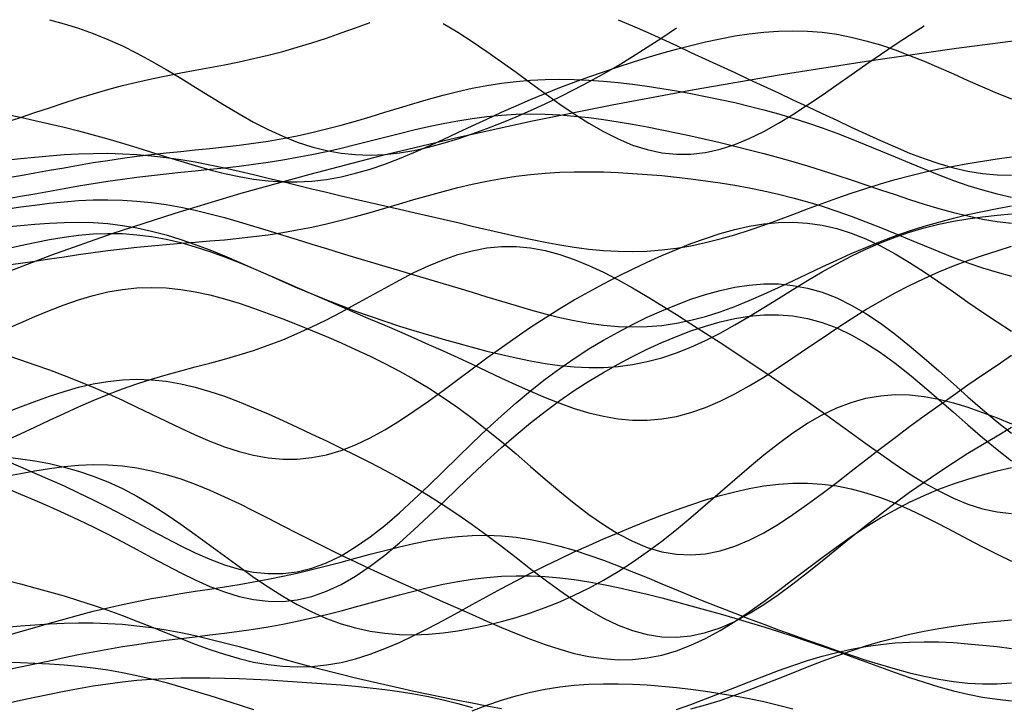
# Model space of a CAD drawing. Extents: x -15.9 to 15.9, y -4.2 to 4.2.
# Tile 3 of 13: x -13.2 to -8.1, y 0.4 to 3.9. Entities that reach past the tile are written whole.
import ezdxf

# ---------------------------------------------------------------- set-up
doc = ezdxf.new("R2010")
doc.units = 0

msp = doc.modelspace()

# ---------------------------------------------------------------- linework, layer by layer
at = {"layer": 'CNC'}
for points in [[(-13.03544, 3.89357), (-12.96074, 3.87324), (-12.88604, 3.84991), (-12.81134, 3.82324), (-12.73663, 3.79306), (-12.66193, 3.75932), (-12.58723, 3.72216), (-12.51253, 3.6819), (-12.43783, 3.63902), (-12.36313, 3.59416), (-12.28842, 3.5481), (-12.21372, 3.50168), (-12.13902, 3.45585), (-12.06432, 3.41154), (-11.98962, 3.36968), (-11.91492, 3.33114), (-11.84021, 3.29668), (-11.76551, 3.26694), (-11.69081, 3.24243), (-11.61611, 3.22346), (-11.54141, 3.21021), (-11.46671, 3.20267), (-11.392, 3.20069), (-11.3173, 3.20397), (-11.2426, 3.21214), (-11.1679, 3.22472), (-11.0932, 3.2412), (-11.0185, 3.26109), (-10.94379, 3.28388), (-10.86909, 3.30915), (-10.79439, 3.33653), (-10.71969, 3.36574), (-10.64499, 3.39661), (-10.57029, 3.42906), (-10.49558, 3.46307), (-10.42088, 3.49872), (-10.34618, 3.53612), (-10.27148, 3.57538), (-10.19678, 3.61662), (-10.12208, 3.6599), (-10.04737, 3.70523), (-9.97267, 3.7525), (-9.89797, 3.80149), (-9.82327, 3.85185)], [(-10.12208, 3.89332), (-10.04737, 3.86189), (-9.97267, 3.82909), (-9.89797, 3.79536), (-9.82327, 3.76108), (-9.74857, 3.72651), (-9.67387, 3.69187), (-9.59916, 3.65725), (-9.52446, 3.6227), (-9.44976, 3.58818), (-9.37506, 3.55364), (-9.30036, 3.51899), (-9.22566, 3.48417), (-9.15095, 3.44914), (-9.07625, 3.41393), (-9.00155, 3.37865), (-8.92685, 3.34347), (-8.85215, 3.30871), (-8.77745, 3.27473), (-8.70274, 3.24203), (-8.62804, 3.21114), (-8.55334, 3.18269), (-8.47864, 3.15731), (-8.40394, 3.13564), (-8.32924, 3.1183), (-8.25453, 3.10582), (-8.17983, 3.09865), (-8.10513, 3.09714)], [(-13.25955, 3.36904), (-13.18484, 3.39318), (-13.11014, 3.41803), (-13.03544, 3.44305), (-12.96074, 3.46777), (-12.88604, 3.49172), (-12.81134, 3.51455), (-12.73663, 3.536), (-12.66193, 3.55591), (-12.58723, 3.57424), (-12.51253, 3.59109), (-12.43783, 3.60667), (-12.36313, 3.62127), (-12.28842, 3.63528), (-12.21372, 3.64914), (-12.13902, 3.6633), (-12.06432, 3.6782), (-11.98962, 3.69427), (-11.91492, 3.71182), (-11.84021, 3.7311), (-11.76551, 3.75222), (-11.69081, 3.77516), (-11.61611, 3.79977), (-11.54141, 3.82574), (-11.46671, 3.85265), (-11.392, 3.87996)], [(-13.25955, 3.41057), (-13.18484, 3.3944), (-13.11014, 3.37796), (-13.03544, 3.36097), (-12.96074, 3.34321), (-12.88604, 3.32448), (-12.81134, 3.30467), (-12.73663, 3.28375), (-12.66193, 3.2618), (-12.58723, 3.23901), (-12.51253, 3.21566), (-12.43783, 3.19215), (-12.36313, 3.16896), (-12.28842, 3.14664), (-12.21372, 3.12577), (-12.13902, 3.10698), (-12.06432, 3.09087), (-11.98962, 3.07799), (-11.91492, 3.06885), (-11.84021, 3.06387), (-11.76551, 3.06333), (-11.69081, 3.06742), (-11.61611, 3.07618), (-11.54141, 3.08952), (-11.46671, 3.10721), (-11.392, 3.12893), (-11.3173, 3.15424), (-11.2426, 3.18263), (-11.1679, 3.21351), (-11.0932, 3.24631), (-11.0185, 3.28042), (-10.94379, 3.31528), (-10.86909, 3.35036), (-10.79439, 3.3852), (-10.71969, 3.41943), (-10.64499, 3.45275), (-10.57029, 3.48497), (-10.49558, 3.51595), (-10.42088, 3.54567), (-10.34618, 3.57412), (-10.27148, 3.60136), (-10.19678, 3.62746), (-10.12208, 3.6525), (-10.04737, 3.67653), (-9.97267, 3.69956), (-9.89797, 3.72155), (-9.82327, 3.74242), (-9.74857, 3.76197), (-9.67387, 3.78), (-9.59916, 3.79619), (-9.52446, 3.81022), (-9.44976, 3.82172), (-9.37506, 3.83032), (-9.30036, 3.83564), (-9.22566, 3.83737), (-9.15095, 3.83525), (-9.07625, 3.82909), (-9.00155, 3.81882), (-8.92685, 3.80446), (-8.85215, 3.78617), (-8.77745, 3.76421), (-8.70274, 3.73896), (-8.62804, 3.71091), (-8.55334, 3.68062), (-8.47864, 3.64873), (-8.40394, 3.61588), (-8.32924, 3.58276), (-8.25453, 3.55001), (-8.17983, 3.51823), (-8.10513, 3.48794)], [(-11.0185, 3.87487), (-10.94379, 3.82948), (-10.86909, 3.78142), (-10.79439, 3.73091), (-10.71969, 3.67838), (-10.64499, 3.6244), (-10.57029, 3.56973), (-10.49558, 3.51527), (-10.42088, 3.46203), (-10.34618, 3.4111), (-10.27148, 3.36358), (-10.19678, 3.32057), (-10.12208, 3.28311), (-10.04737, 3.2521), (-9.97267, 3.22831), (-9.89797, 3.21231), (-9.82327, 3.20449), (-9.74857, 3.20497), (-9.67387, 3.21367), (-9.59916, 3.23027), (-9.52446, 3.25427), (-9.44976, 3.28498), (-9.37506, 3.32158), (-9.30036, 3.36314), (-9.22566, 3.40869), (-9.15095, 3.45725), (-9.07625, 3.50789), (-9.00155, 3.55972), (-8.92685, 3.61199), (-8.85215, 3.66408), (-8.77745, 3.71549), (-8.70274, 3.76588), (-8.62804, 3.81506), (-8.55334, 3.86297)], [(-7.91273, 3.8073), (-8.38742, 3.7455), (-8.84882, 3.6794), (-9.29692, 3.60908), (-9.73169, 3.53458), (-10.15305, 3.45597), (-10.56091, 3.37333), (-10.95514, 3.28672), (-11.33561, 3.19622), (-11.70217, 3.10191), (-12.05465, 3.00385), (-12.39291, 2.90215), (-12.71676, 2.79686), (-13.02606, 2.68809), (-13.32063, 2.57591)], [(-13.25955, 3.08369), (-13.18484, 3.09596), (-13.11014, 3.10902), (-13.03544, 3.12249), (-12.96074, 3.13598), (-12.88604, 3.14917), (-12.81134, 3.16176), (-12.73663, 3.17356), (-12.66193, 3.18445), (-12.58723, 3.19437), (-12.51253, 3.20341), (-12.43783, 3.21169), (-12.36313, 3.21944), (-12.28842, 3.22694), (-12.21372, 3.23451), (-12.13902, 3.2425), (-12.06432, 3.25127), (-11.98962, 3.26113), (-11.91492, 3.27237), (-11.84021, 3.2852), (-11.76551, 3.29976), (-11.69081, 3.3161), (-11.61611, 3.33416), (-11.54141, 3.3538), (-11.46671, 3.37478), (-11.392, 3.39676), (-11.3173, 3.41937), (-11.2426, 3.44215), (-11.1679, 3.46464), (-11.0932, 3.48635), (-11.0185, 3.50683), (-10.94379, 3.52565), (-10.86909, 3.54244), (-10.79439, 3.55689), (-10.71969, 3.56878), (-10.64499, 3.57798), (-10.57029, 3.58444), (-10.49558, 3.58818), (-10.42088, 3.58932), (-10.34618, 3.58802), (-10.27148, 3.58448), (-10.19678, 3.57894), (-10.12208, 3.57164), (-10.04737, 3.56281), (-9.97267, 3.55265), (-9.89797, 3.54132), (-9.82327, 3.52894), (-9.74857, 3.51556), (-9.67387, 3.50119), (-9.59916, 3.48577), (-9.52446, 3.46922), (-9.44976, 3.45143), (-9.37506, 3.43225), (-9.30036, 3.41156), (-9.22566, 3.38926), (-9.15095, 3.3653), (-9.07625, 3.33965), (-9.00155, 3.3124), (-8.92685, 3.28369), (-8.85215, 3.25375), (-8.77745, 3.22291), (-8.70274, 3.19157), (-8.62804, 3.16018), (-8.55334, 3.12929), (-8.47864, 3.09943), (-8.40394, 3.07119), (-8.32924, 3.04513), (-8.25453, 3.02177), (-8.17983, 3.00158), (-8.10513, 2.98495)], [(-13.25955, 2.97672), (-13.18484, 2.98935), (-13.11014, 3.00255), (-13.03544, 3.016), (-12.96074, 3.02937), (-12.88604, 3.04238), (-12.81134, 3.0548), (-12.73663, 3.06646), (-12.66193, 3.07726), (-12.58723, 3.08717), (-12.51253, 3.09624), (-12.43783, 3.10462), (-12.36313, 3.11249), (-12.28842, 3.12009), (-12.21372, 3.12771), (-12.13902, 3.13564), (-12.06432, 3.14418), (-11.98962, 3.15359), (-11.91492, 3.16412), (-11.84021, 3.17592), (-11.76551, 3.1891), (-11.69081, 3.20367), (-11.61611, 3.21958), (-11.54141, 3.23667), (-11.46671, 3.2547), (-11.392, 3.27336), (-11.3173, 3.29229), (-11.2426, 3.31109), (-11.1679, 3.32933), (-11.0932, 3.34656), (-11.0185, 3.36239), (-10.94379, 3.37643), (-10.86909, 3.38835), (-10.79439, 3.39789), (-10.71969, 3.40488), (-10.64499, 3.40921), (-10.57029, 3.41085), (-10.49558, 3.40987), (-10.42088, 3.40638), (-10.34618, 3.40056), (-10.27148, 3.39265), (-10.19678, 3.38288), (-10.12208, 3.37152), (-10.04737, 3.35883), (-9.97267, 3.34502), (-9.89797, 3.3303), (-9.82327, 3.31481), (-9.74857, 3.29867), (-9.67387, 3.28193), (-9.59916, 3.26459), (-9.52446, 3.24663), (-9.44976, 3.22798), (-9.37506, 3.20857), (-9.30036, 3.18832), (-9.22566, 3.16717), (-9.15095, 3.1451), (-9.07625, 3.12211), (-9.00155, 3.09828), (-8.92685, 3.07375), (-8.85215, 3.04871), (-8.77745, 3.02344), (-8.70274, 2.99828), (-8.62804, 2.97361), (-8.55334, 2.94987), (-8.47864, 2.92751), (-8.40394, 2.907), (-8.32924, 2.88877), (-8.25453, 2.87325), (-8.17983, 2.86079), (-8.10513, 2.85168)], [(-13.25955, 3.175), (-13.18484, 3.18293), (-13.11014, 3.19042), (-13.03544, 3.19712), (-12.96074, 3.20269), (-12.88604, 3.20678), (-12.81134, 3.20913), (-12.73663, 3.20948), (-12.66193, 3.20768), (-12.58723, 3.20361), (-12.51253, 3.19727), (-12.43783, 3.18869), (-12.36313, 3.17802), (-12.28842, 3.16544), (-12.21372, 3.15118), (-12.13902, 3.13552), (-12.06432, 3.11875), (-11.98962, 3.10118), (-11.91492, 3.08308), (-11.84021, 3.06471), (-11.76551, 3.04627), (-11.69081, 3.02795), (-11.61611, 3.00984), (-11.54141, 2.99201), (-11.46671, 2.97447), (-11.392, 2.95718), (-11.3173, 2.94007), (-11.2426, 2.92307), (-11.1679, 2.90608), (-11.0932, 2.88903), (-11.0185, 2.87186), (-10.94379, 2.85456), (-10.86909, 2.83719), (-10.79439, 2.81983), (-10.71969, 2.80265), (-10.64499, 2.78588), (-10.57029, 2.7698), (-10.49558, 2.75475), (-10.42088, 2.7411), (-10.34618, 2.72922), (-10.27148, 2.71952), (-10.19678, 2.71235), (-10.12208, 2.70806), (-10.04737, 2.70693), (-9.97267, 2.70915), (-9.89797, 2.71485), (-9.82327, 2.72406), (-9.74857, 2.7367), (-9.67387, 2.7526), (-9.59916, 2.7715), (-9.52446, 2.79306), (-9.44976, 2.81685), (-9.37506, 2.84242), (-9.30036, 2.86926), (-9.22566, 2.89687), (-9.15095, 2.92474), (-9.07625, 2.95239), (-9.00155, 2.97941), (-8.92685, 3.00543), (-8.85215, 3.03014), (-8.77745, 3.05334), (-8.70274, 3.07488), (-8.62804, 3.09471), (-8.55334, 3.11282), (-8.47864, 3.12929), (-8.40394, 3.14421), (-8.32924, 3.15773), (-8.25453, 3.16998), (-8.17983, 3.18113), (-8.10513, 3.19127)], [(-13.25955, 2.63706), (-13.18484, 2.64684), (-13.11014, 2.65748), (-13.03544, 2.6686), (-12.96074, 2.67983), (-12.88604, 2.69085), (-12.81134, 2.70139), (-12.73663, 2.71124), (-12.66193, 2.72027), (-12.58723, 2.72846), (-12.51253, 2.73583), (-12.43783, 2.74253), (-12.36313, 2.74876), (-12.28842, 2.75478), (-12.21372, 2.76089), (-12.13902, 2.76744), (-12.06432, 2.77476), (-11.98962, 2.78316), (-11.91492, 2.79291), (-11.84021, 2.80423), (-11.76551, 2.81727), (-11.69081, 2.83209), (-11.61611, 2.84867), (-11.54141, 2.86687), (-11.46671, 2.88649), (-11.392, 2.90725), (-11.3173, 2.9288), (-11.2426, 2.95073), (-11.1679, 2.97264), (-11.0932, 2.99407), (-11.0185, 3.0146), (-10.94379, 3.03385), (-10.86909, 3.05147), (-10.79439, 3.06718), (-10.71969, 3.08077), (-10.64499, 3.0921), (-10.57029, 3.10111), (-10.49558, 3.10783), (-10.42088, 3.11233), (-10.34618, 3.11474), (-10.27148, 3.11523), (-10.19678, 3.11398), (-10.12208, 3.1112), (-10.04737, 3.10704), (-9.97267, 3.10168), (-9.89797, 3.09521), (-9.82327, 3.08769), (-9.74857, 3.07915), (-9.67387, 3.06952), (-9.59916, 3.05873), (-9.52446, 3.04664), (-9.44976, 3.03311), (-9.37506, 3.01797), (-9.30036, 3.00105), (-9.22566, 2.98224), (-9.15095, 2.96145), (-9.07625, 2.93865), (-9.00155, 2.91387), (-8.92685, 2.88725), (-8.85215, 2.859), (-8.77745, 2.82942), (-8.70274, 2.79887), (-8.62804, 2.76782), (-8.55334, 2.73677), (-8.47864, 2.70625), (-8.40394, 2.67684), (-8.32924, 2.64909), (-8.25453, 2.62352), (-8.17983, 2.60063), (-8.10513, 2.58081)], [(-13.25955, 2.92411), (-13.18484, 2.93472), (-13.11014, 2.94477), (-13.03544, 2.95382), (-12.96074, 2.96143), (-12.88604, 2.96716), (-12.81134, 2.97066), (-12.73663, 2.97162), (-12.66193, 2.9698), (-12.58723, 2.96509), (-12.51253, 2.95745), (-12.43783, 2.94694), (-12.36313, 2.93374), (-12.28842, 2.91807), (-12.21372, 2.90024), (-12.13902, 2.88059), (-12.06432, 2.8595), (-11.98962, 2.83735), (-11.91492, 2.81449), (-11.84021, 2.79124), (-11.76551, 2.76787), (-11.69081, 2.74459), (-11.61611, 2.72154), (-11.54141, 2.69879), (-11.46671, 2.67634), (-11.392, 2.65414), (-11.3173, 2.63211), (-11.2426, 2.61013), (-11.1679, 2.58808), (-11.0932, 2.56586), (-11.0185, 2.54341), (-10.94379, 2.52072), (-10.86909, 2.49783), (-10.79439, 2.47489), (-10.71969, 2.4521), (-10.64499, 2.42977), (-10.57029, 2.40826), (-10.49558, 2.38802), (-10.42088, 2.36952), (-10.34618, 2.35327), (-10.27148, 2.33979), (-10.19678, 2.32956), (-10.12208, 2.32302), (-10.04737, 2.32054), (-9.97267, 2.3224), (-9.89797, 2.32877), (-9.82327, 2.33968), (-9.74857, 2.35505), (-9.67387, 2.37468), (-9.59916, 2.39823), (-9.52446, 2.42528), (-9.44976, 2.45528), (-9.37506, 2.48765), (-9.30036, 2.52176), (-9.22566, 2.55693), (-9.15095, 2.59254), (-9.07625, 2.62797), (-9.00155, 2.66268), (-8.92685, 2.6962), (-8.85215, 2.72814), (-8.77745, 2.75821), (-8.70274, 2.78625), (-8.62804, 2.81216), (-8.55334, 2.83595), (-8.47864, 2.85768), (-8.40394, 2.8775), (-8.32924, 2.89557), (-8.25453, 2.91207), (-8.17983, 2.92717), (-8.10513, 2.94104)], [(-13.25955, 2.83261), (-13.18484, 2.84039), (-13.11014, 2.84725), (-13.03544, 2.85264), (-12.96074, 2.85603), (-12.88604, 2.85691), (-12.81134, 2.85483), (-12.73663, 2.84945), (-12.66193, 2.84053), (-12.58723, 2.82795), (-12.51253, 2.81171), (-12.43783, 2.79195), (-12.36313, 2.76893), (-12.28842, 2.743), (-12.21372, 2.7146), (-12.13902, 2.68423), (-12.06432, 2.65243), (-11.98962, 2.61973), (-11.91492, 2.58666), (-11.84021, 2.55369), (-11.76551, 2.52123), (-11.69081, 2.48961), (-11.61611, 2.45907), (-11.54141, 2.42978), (-11.46671, 2.40178), (-11.392, 2.37508), (-11.3173, 2.34961), (-11.2426, 2.32526), (-11.1679, 2.30191), (-11.0932, 2.27942), (-11.0185, 2.25773), (-10.94379, 2.23679), (-10.86909, 2.21662), (-10.79439, 2.19734), (-10.71969, 2.17915), (-10.64499, 2.16232), (-10.57029, 2.14722), (-10.49558, 2.13428), (-10.42088, 2.12397), (-10.34618, 2.11679), (-10.27148, 2.11323), (-10.19678, 2.11376), (-10.12208, 2.11877), (-10.04737, 2.12858), (-9.97267, 2.14338), (-9.89797, 2.16323), (-9.82327, 2.18808), (-9.74857, 2.21768), (-9.67387, 2.25167), (-9.59916, 2.28954), (-9.52446, 2.33066), (-9.44976, 2.3743), (-9.37506, 2.41968), (-9.30036, 2.46596), (-9.22566, 2.5123), (-9.15095, 2.55789), (-9.07625, 2.60199), (-9.00155, 2.64393), (-8.92685, 2.68315), (-8.85215, 2.71923), (-8.77745, 2.75187), (-8.70274, 2.78091), (-8.62804, 2.80632), (-8.55334, 2.82818), (-8.47864, 2.84669), (-8.40394, 2.8621), (-8.32924, 2.87472), (-8.25453, 2.88489), (-8.17983, 2.89294), (-8.10513, 2.89917)], [(-13.25955, 2.1784), (-13.18484, 2.15287), (-13.11014, 2.12697), (-13.03544, 2.10029), (-12.96074, 2.07245), (-12.88604, 2.04316), (-12.81134, 2.01225), (-12.73663, 1.97969), (-12.66193, 1.94558), (-12.58723, 1.91024), (-12.51253, 1.8741), (-12.43783, 1.8378), (-12.36313, 1.80208), (-12.28842, 1.7678), (-12.21372, 1.73588), (-12.13902, 1.7073), (-12.06432, 1.68298), (-11.98962, 1.6638), (-11.91492, 1.65055), (-11.84021, 1.64386), (-11.76551, 1.64418), (-11.69081, 1.65178), (-11.61611, 1.66673), (-11.54141, 1.68885), (-11.46671, 1.71781), (-11.392, 1.75305), (-11.3173, 1.79389), (-11.2426, 1.83949), (-11.1679, 1.88895), (-11.0932, 1.94133), (-11.0185, 1.99568), (-10.94379, 2.0511), (-10.86909, 2.10675), (-10.79439, 2.16192), (-10.71969, 2.216), (-10.64499, 2.26853), (-10.57029, 2.31918), (-10.49558, 2.36777), (-10.42088, 2.41423), (-10.34618, 2.45858), (-10.27148, 2.5009), (-10.19678, 2.54131), (-10.12208, 2.57994), (-10.04737, 2.61688), (-9.97267, 2.65215), (-9.89797, 2.68572), (-9.82327, 2.71742), (-9.74857, 2.74702), (-9.67387, 2.77416), (-9.59916, 2.79838), (-9.52446, 2.81919), (-9.44976, 2.836), (-9.37506, 2.84825), (-9.30036, 2.85538), (-9.22566, 2.8569), (-9.15095, 2.8524), (-9.07625, 2.84161), (-9.00155, 2.82441), (-8.92685, 2.80087), (-8.85215, 2.77121), (-8.77745, 2.73588), (-8.70274, 2.69548), (-8.62804, 2.65076), (-8.55334, 2.60263), (-8.47864, 2.55206), (-8.40394, 2.50011), (-8.32924, 2.44782), (-8.25453, 2.3962), (-8.17983, 2.34619), (-8.10513, 2.29861)], [(-13.25955, 2.72135), (-13.18484, 2.73789), (-13.11014, 2.75368), (-13.03544, 2.76806), (-12.96074, 2.78041), (-12.88604, 2.7901), (-12.81134, 2.79659), (-12.73663, 2.79943), (-12.66193, 2.79829), (-12.58723, 2.79298), (-12.51253, 2.78345), (-12.43783, 2.76978), (-12.36313, 2.7522), (-12.28842, 2.73103), (-12.21372, 2.70671), (-12.13902, 2.67973), (-12.06432, 2.65061), (-11.98962, 2.61988), (-11.91492, 2.58804), (-11.84021, 2.55553), (-11.76551, 2.52274), (-11.69081, 2.48995), (-11.61611, 2.45733), (-11.54141, 2.42496), (-11.46671, 2.39285), (-11.392, 2.3609), (-11.3173, 2.32897), (-11.2426, 2.29688), (-11.1679, 2.26445), (-11.0932, 2.23152), (-11.0185, 2.198), (-10.94379, 2.16387), (-10.86909, 2.12922), (-10.79439, 2.09423), (-10.71969, 2.05924), (-10.64499, 2.02468), (-10.57029, 1.99112), (-10.49558, 1.95922), (-10.42088, 1.92969), (-10.34618, 1.9033), (-10.27148, 1.88082), (-10.19678, 1.863), (-10.12208, 1.85049), (-10.04737, 1.84388), (-9.97267, 1.84359), (-9.89797, 1.84991), (-9.82327, 1.86291), (-9.74857, 1.88252), (-9.67387, 1.90846), (-9.59916, 1.94028), (-9.52446, 1.97736), (-9.44976, 2.01897), (-9.37506, 2.06426), (-9.30036, 2.11232), (-9.22566, 2.1622), (-9.15095, 2.213), (-9.07625, 2.26382), (-9.00155, 2.31388), (-8.92685, 2.3625), (-8.85215, 2.4091), (-8.77745, 2.45329), (-8.70274, 2.49478), (-8.62804, 2.53343), (-8.55334, 2.56925), (-8.47864, 2.60232), (-8.40394, 2.6328), (-8.32924, 2.66094), (-8.25453, 2.68696), (-8.17983, 2.7111), (-8.10513, 2.73354)], [(-13.25955, 1.73863), (-13.18484, 1.77257), (-13.11014, 1.80762), (-13.03544, 1.84302), (-12.96074, 1.87803), (-12.88604, 1.91201), (-12.81134, 1.94441), (-12.73663, 1.97485), (-12.66193, 2.00309), (-12.58723, 2.02909), (-12.51253, 2.05298), (-12.43783, 2.07507), (-12.36313, 2.09581), (-12.28842, 2.11576), (-12.21372, 2.13557), (-12.13902, 2.15593), (-12.06432, 2.17749), (-11.98962, 2.20088), (-11.91492, 2.22659), (-11.84021, 2.25498), (-11.76551, 2.28626), (-11.69081, 2.3204), (-11.61611, 2.3572), (-11.54141, 2.39625), (-11.46671, 2.43692), (-11.392, 2.47845), (-11.3173, 2.51992), (-11.2426, 2.56034), (-11.1679, 2.59866), (-11.0932, 2.63383), (-11.0185, 2.66487), (-10.94379, 2.69087), (-10.86909, 2.71108), (-10.79439, 2.72492), (-10.71969, 2.73201), (-10.64499, 2.73215), (-10.57029, 2.72537), (-10.49558, 2.71189), (-10.42088, 2.6921), (-10.34618, 2.66655), (-10.27148, 2.63587), (-10.19678, 2.6008), (-10.12208, 2.56208), (-10.04737, 2.52043), (-9.97267, 2.47654), (-9.89797, 2.43101), (-9.82327, 2.38432), (-9.74857, 2.33686), (-9.67387, 2.28885), (-9.59916, 2.24042), (-9.52446, 2.19159), (-9.44976, 2.14231), (-9.37506, 2.09245), (-9.30036, 2.0419), (-9.22566, 1.99055), (-9.15095, 1.93834), (-9.07625, 1.88533), (-9.00155, 1.83168), (-8.92685, 1.77768), (-8.85215, 1.72378), (-8.77745, 1.67059), (-8.70274, 1.61883), (-8.62804, 1.56935), (-8.55334, 1.52308), (-8.47864, 1.48102), (-8.40394, 1.44414), (-8.32924, 1.41338), (-8.25453, 1.38961), (-8.17983, 1.37353), (-8.10513, 1.36569)], [(-13.25955, 1.63732), (-13.18484, 1.60509), (-13.11014, 1.57286), (-13.03544, 1.54015), (-12.96074, 1.50655), (-12.88604, 1.47172), (-12.81134, 1.43547), (-12.73663, 1.39777), (-12.66193, 1.35879), (-12.58723, 1.3189), (-12.51253, 1.27866), (-12.43783, 1.23883), (-12.36313, 1.20031), (-12.28842, 1.16416), (-12.21372, 1.13149), (-12.13902, 1.10343), (-12.06432, 1.0811), (-11.98962, 1.06554), (-11.91492, 1.05763), (-11.84021, 1.05809), (-11.76551, 1.0674), (-11.69081, 1.08581), (-11.61611, 1.11328), (-11.54141, 1.14954), (-11.46671, 1.19404), (-11.392, 1.24601), (-11.3173, 1.3045), (-11.2426, 1.36838), (-11.1679, 1.43645), (-11.0932, 1.50745), (-11.0185, 1.58013), (-10.94379, 1.6533), (-10.86909, 1.72587), (-10.79439, 1.79689), (-10.71969, 1.86559), (-10.64499, 1.93137), (-10.57029, 1.99382), (-10.49558, 2.0527), (-10.42088, 2.10794), (-10.34618, 2.1596), (-10.27148, 2.20781), (-10.19678, 2.25278), (-10.12208, 2.29472), (-10.04737, 2.33381), (-9.97267, 2.37017), (-9.89797, 2.40383), (-9.82327, 2.43468), (-9.74857, 2.46252), (-9.67387, 2.48699), (-9.59916, 2.50766), (-9.52446, 2.52397), (-9.44976, 2.53533), (-9.37506, 2.54111), (-9.30036, 2.54073), (-9.22566, 2.53365), (-9.15095, 2.51945), (-9.07625, 2.49788), (-9.00155, 2.46887), (-8.92685, 2.43253), (-8.85215, 2.38924), (-8.77745, 2.33955), (-8.70274, 2.28427), (-8.62804, 2.22435), (-8.55334, 2.16094), (-8.47864, 2.09524), (-8.40394, 2.02857), (-8.32924, 1.96221), (-8.25453, 1.89739), (-8.17983, 1.83525), (-8.10513, 1.77678)], [(-13.25955, 2.30875), (-13.18484, 2.34169), (-13.11014, 2.37414), (-13.03544, 2.40524), (-12.96074, 2.43413), (-12.88604, 2.45999), (-12.81134, 2.48208), (-12.73663, 2.4998), (-12.66193, 2.51268), (-12.58723, 2.52043), (-12.51253, 2.52294), (-12.43783, 2.52029), (-12.36313, 2.5127), (-12.28842, 2.50056), (-12.21372, 2.48434), (-12.13902, 2.4646), (-12.06432, 2.44193), (-11.98962, 2.4169), (-11.91492, 2.39002), (-11.84021, 2.36174), (-11.76551, 2.33237), (-11.69081, 2.30209), (-11.61611, 2.27095), (-11.54141, 2.23884), (-11.46671, 2.20553), (-11.392, 2.17071), (-11.3173, 2.13397), (-11.2426, 2.09489), (-11.1679, 2.05305), (-11.0932, 2.0081), (-11.0185, 1.9598), (-10.94379, 1.90802), (-10.86909, 1.85285), (-10.79439, 1.79452), (-10.71969, 1.73351), (-10.64499, 1.6705), (-10.57029, 1.60635), (-10.49558, 1.54209), (-10.42088, 1.4789), (-10.34618, 1.41803), (-10.27148, 1.36077), (-10.19678, 1.30841), (-10.12208, 1.26214), (-10.04737, 1.22306), (-9.97267, 1.19207), (-9.89797, 1.16987), (-9.82327, 1.15692), (-9.74857, 1.15342), (-9.67387, 1.15932), (-9.59916, 1.17429), (-9.52446, 1.19781), (-9.44976, 1.22911), (-9.37506, 1.26731), (-9.30036, 1.31138), (-9.22566, 1.36025), (-9.15095, 1.41282), (-9.07625, 1.46806), (-9.00155, 1.52498), (-8.92685, 1.58274), (-8.85215, 1.64065), (-8.77745, 1.69815), (-8.70274, 1.75487), (-8.62804, 1.8106), (-8.55334, 1.86524), (-8.47864, 1.91885), (-8.40394, 1.97152), (-8.32924, 2.02342), (-8.25453, 2.07469), (-8.17983, 2.12546), (-8.10513, 2.17577)], [(-13.25955, 1.49705), (-13.18484, 1.46525), (-13.11014, 1.4334), (-13.03544, 1.40103), (-12.96074, 1.36771), (-12.88604, 1.33312), (-12.81134, 1.29707), (-12.73663, 1.25952), (-12.66193, 1.22065), (-12.58723, 1.1808), (-12.51253, 1.14056), (-12.43783, 1.10065), (-12.36313, 1.06198), (-12.28842, 1.02559), (-12.21372, 0.99257), (-12.13902, 0.96407), (-12.06432, 0.94119), (-11.98962, 0.92495), (-11.91492, 0.91625), (-11.84021, 0.91578), (-11.76551, 0.92405), (-11.69081, 0.94129), (-11.61611, 0.9675), (-11.54141, 1.0024), (-11.46671, 1.04548), (-11.392, 1.09597), (-11.3173, 1.15293), (-11.2426, 1.21529), (-11.1679, 1.28185), (-11.0932, 1.35138), (-11.0185, 1.42265), (-10.94379, 1.4945), (-10.86909, 1.56585), (-10.79439, 1.63577), (-10.71969, 1.7035), (-10.64499, 1.76845), (-10.57029, 1.83022), (-10.49558, 1.88857), (-10.42088, 1.94343), (-10.34618, 1.99485), (-10.27148, 2.04296), (-10.19678, 2.08796), (-10.12208, 2.13004), (-10.04737, 2.16939), (-9.97267, 2.20611), (-9.89797, 2.2402), (-9.82327, 2.27158), (-9.74857, 2.30001), (-9.67387, 2.32515), (-9.59916, 2.34655), (-9.52446, 2.36365), (-9.44976, 2.37585), (-9.37506, 2.38253), (-9.30036, 2.3831), (-9.22566, 2.37702), (-9.15095, 2.36387), (-9.07625, 2.3434), (-9.00155, 2.31551), (-8.92685, 2.28034), (-8.85215, 2.23822), (-8.77745, 2.18973), (-8.70274, 2.13563), (-8.62804, 2.07689), (-8.55334, 2.0146), (-8.47864, 1.95), (-8.40394, 1.88435), (-8.32924, 1.81893), (-8.25453, 1.75496), (-8.17983, 1.69357), (-8.10513, 1.63574)], [(-13.25955, 1.88263), (-13.18484, 1.91147), (-13.11014, 1.93964), (-13.03544, 1.96633), (-12.96074, 1.99067), (-12.88604, 2.01187), (-12.81134, 2.02919), (-12.73663, 2.04204), (-12.66193, 2.04997), (-12.58723, 2.05269), (-12.51253, 2.05011), (-12.43783, 2.04229), (-12.36313, 2.02949), (-12.28842, 2.01207), (-12.21372, 1.99055), (-12.13902, 1.96549), (-12.06432, 1.9375), (-11.98962, 1.90717), (-11.91492, 1.87508), (-11.84021, 1.84168), (-11.76551, 1.80736), (-11.69081, 1.77236), (-11.61611, 1.73679), (-11.54141, 1.70063), (-11.46671, 1.66373), (-11.392, 1.62586), (-11.3173, 1.5867), (-11.2426, 1.5459), (-11.1679, 1.50314), (-11.0932, 1.45813), (-11.0185, 1.41068), (-10.94379, 1.36073), (-10.86909, 1.30837), (-10.79439, 1.25386), (-10.71969, 1.19768), (-10.64499, 1.14047), (-10.57029, 1.08305), (-10.49558, 1.0264), (-10.42088, 0.97161), (-10.34618, 0.91984), (-10.27148, 0.87229), (-10.19678, 0.83011), (-10.12208, 0.79439), (-10.04737, 0.7661), (-9.97267, 0.74601), (-9.89797, 0.7347), (-9.82327, 0.73251), (-9.74857, 0.73952), (-9.67387, 0.75558), (-9.59916, 0.78026), (-9.52446, 0.81295), (-9.44976, 0.85282), (-9.37506, 0.89889), (-9.30036, 0.95009), (-9.22566, 1.0053), (-9.15095, 1.06338), (-9.07625, 1.12324), (-9.00155, 1.1839), (-8.92685, 1.24447), (-8.85215, 1.30425), (-8.77745, 1.36267), (-8.70274, 1.41935), (-8.62804, 1.47408), (-8.55334, 1.52678), (-8.47864, 1.57749), (-8.40394, 1.62637), (-8.32924, 1.67358), (-8.25453, 1.71934), (-8.17983, 1.7638), (-8.10513, 1.80708)], [(-13.25955, 1.65588), (-13.18484, 1.64622), (-13.11014, 1.63474), (-13.03544, 1.62073), (-12.96074, 1.60351), (-12.88604, 1.58249), (-12.81134, 1.55719), (-12.73663, 1.5273), (-12.66193, 1.49269), (-12.58723, 1.45343), (-12.51253, 1.40979), (-12.43783, 1.36224), (-12.36313, 1.31143), (-12.28842, 1.25817), (-12.21372, 1.2034), (-12.13902, 1.14811), (-12.06432, 1.09337), (-11.98962, 1.0402), (-11.91492, 0.98959), (-11.84021, 0.94243), (-11.76551, 0.89948), (-11.69081, 0.86135), (-11.61611, 0.82847), (-11.54141, 0.8011), (-11.46671, 0.77934), (-11.392, 0.76311), (-11.3173, 0.7522), (-11.2426, 0.74631), (-11.1679, 0.74503), (-11.0932, 0.74795), (-11.0185, 0.75464), (-10.94379, 0.76471), (-10.86909, 0.77782), (-10.79439, 0.79374), (-10.71969, 0.81232), (-10.64499, 0.83352), (-10.57029, 0.85741), (-10.49558, 0.88412), (-10.42088, 0.91387), (-10.34618, 0.94692), (-10.27148, 0.98352), (-10.19678, 1.0239), (-10.12208, 1.0682), (-10.04737, 1.11649), (-9.97267, 1.16869), (-9.89797, 1.22455), (-9.82327, 1.2837), (-9.74857, 1.34555), (-9.67387, 1.40938), (-9.59916, 1.47431), (-9.52446, 1.53933), (-9.44976, 1.60336), (-9.37506, 1.66527), (-9.30036, 1.72392), (-9.22566, 1.77823), (-9.15095, 1.8272), (-9.07625, 1.86998), (-9.00155, 1.90588), (-8.92685, 1.93441), (-8.85215, 1.9553), (-8.77745, 1.96851), (-8.70274, 1.97422), (-8.62804, 1.97282), (-8.55334, 1.96488), (-8.47864, 1.95111), (-8.40394, 1.93235), (-8.32924, 1.90948), (-8.25453, 1.88342), (-8.17983, 1.85505), (-8.10513, 1.82519)], [(-13.25955, 1.55591), (-13.18484, 1.57055), (-13.11014, 1.58424), (-13.03544, 1.59628), (-12.96074, 1.60596), (-12.88604, 1.61263), (-12.81134, 1.61571), (-12.73663, 1.61473), (-12.66193, 1.60936), (-12.58723, 1.59939), (-12.51253, 1.58481), (-12.43783, 1.56572), (-12.36313, 1.54241), (-12.28842, 1.51526), (-12.21372, 1.48477), (-12.13902, 1.45151), (-12.06432, 1.4161), (-11.98962, 1.37914), (-11.91492, 1.34124), (-11.84021, 1.30291), (-11.76551, 1.26462), (-11.69081, 1.22671), (-11.61611, 1.18944), (-11.54141, 1.15295), (-11.46671, 1.11726), (-11.392, 1.08233), (-11.3173, 1.04804), (-11.2426, 1.01423), (-11.1679, 0.98072), (-11.0932, 0.94736), (-11.0185, 0.91407), (-10.94379, 0.88081), (-10.86909, 0.84766), (-10.79439, 0.81481), (-10.71969, 0.78258), (-10.64499, 0.75141), (-10.57029, 0.72185), (-10.49558, 0.69453), (-10.42088, 0.67018), (-10.34618, 0.64954), (-10.27148, 0.63337), (-10.19678, 0.62237), (-10.12208, 0.61718), (-10.04737, 0.61831), (-9.97267, 0.62616), (-9.89797, 0.64091), (-9.82327, 0.6626), (-9.74857, 0.69104), (-9.67387, 0.72585), (-9.59916, 0.76648), (-9.52446, 0.81221), (-9.44976, 0.86218), (-9.37506, 0.91542), (-9.30036, 0.97092), (-9.22566, 1.02764), (-9.15095, 1.08456), (-9.07625, 1.14072), (-9.00155, 1.19526), (-8.92685, 1.24745), (-8.85215, 1.29669), (-8.77745, 1.34258), (-8.70274, 1.38483), (-8.62804, 1.42333), (-8.55334, 1.45812), (-8.47864, 1.48935), (-8.40394, 1.51726), (-8.32924, 1.54214), (-8.25453, 1.56432), (-8.17983, 1.58412), (-8.10513, 1.60182)], [(-13.25955, 1.02431), (-13.18484, 1.0051), (-13.11014, 0.98543), (-13.03544, 0.96496), (-12.96074, 0.94341), (-12.88604, 0.92052), (-12.81134, 0.89615), (-12.73663, 0.87026), (-12.66193, 0.84294), (-12.58723, 0.8144), (-12.51253, 0.785), (-12.43783, 0.75521), (-12.36313, 0.72561), (-12.28842, 0.69687), (-12.21372, 0.66972), (-12.13902, 0.64492), (-12.06432, 0.62319), (-11.98962, 0.60525), (-11.91492, 0.59172), (-11.84021, 0.58311), (-11.76551, 0.57981), (-11.69081, 0.58206), (-11.61611, 0.58994), (-11.54141, 0.60336), (-11.46671, 0.6221), (-11.392, 0.64577), (-11.3173, 0.67387), (-11.2426, 0.70582), (-11.1679, 0.74095), (-11.0932, 0.77857), (-11.0185, 0.81799), (-10.94379, 0.85853), (-10.86909, 0.89959), (-10.79439, 0.94063), (-10.71969, 0.9812), (-10.64499, 1.02097), (-10.57029, 1.0597), (-10.49558, 1.09725), (-10.42088, 1.13355), (-10.34618, 1.16863), (-10.27148, 1.20253), (-10.19678, 1.23534), (-10.12208, 1.26712), (-10.04737, 1.29794), (-9.97267, 1.32777), (-9.89797, 1.35656), (-9.82327, 1.38416), (-9.74857, 1.41034), (-9.67387, 1.43478), (-9.59916, 1.45712), (-9.52446, 1.4769), (-9.44976, 1.49366), (-9.37506, 1.50691), (-9.30036, 1.51619), (-9.22566, 1.52107), (-9.15095, 1.52121), (-9.07625, 1.51636), (-9.00155, 1.50642), (-8.92685, 1.49138), (-8.85215, 1.47142), (-8.77745, 1.44684), (-8.70274, 1.41808), (-8.62804, 1.38573), (-8.55334, 1.35046), (-8.47864, 1.31302), (-8.40394, 1.27421), (-8.32924, 1.23485), (-8.25453, 1.19571), (-8.17983, 1.15754), (-8.10513, 1.12096)], [(-13.25955, 0.73986), (-13.18484, 0.76078), (-13.11014, 0.78218), (-13.03544, 0.80364), (-12.96074, 0.82478), (-12.88604, 0.84523), (-12.81134, 0.8647), (-12.73663, 0.88297), (-12.66193, 0.89993), (-12.58723, 0.91555), (-12.51253, 0.92988), (-12.43783, 0.94309), (-12.36313, 0.95543), (-12.28842, 0.96718), (-12.21372, 0.9787), (-12.13902, 0.99034), (-12.06432, 1.00244), (-11.98962, 1.01533), (-11.91492, 1.02925), (-11.84021, 1.04438), (-11.76551, 1.0608), (-11.69081, 1.07846), (-11.61611, 1.09723), (-11.54141, 1.11684), (-11.46671, 1.13694), (-11.392, 1.15706), (-11.3173, 1.17669), (-11.2426, 1.19527), (-11.1679, 1.21219), (-11.0932, 1.2269), (-11.0185, 1.23883), (-10.94379, 1.24753), (-10.86909, 1.2526), (-10.79439, 1.25375), (-10.71969, 1.25081), (-10.64499, 1.24373), (-10.57029, 1.23259), (-10.49558, 1.21759), (-10.42088, 1.19901), (-10.34618, 1.17724), (-10.27148, 1.15273), (-10.19678, 1.12595), (-10.12208, 1.09743), (-10.04737, 1.06764), (-9.97267, 1.03705), (-9.89797, 1.00607), (-9.82327, 0.97506), (-9.74857, 0.94427), (-9.67387, 0.91392), (-9.59916, 0.88412), (-9.52446, 0.85492), (-9.44976, 0.82632), (-9.37506, 0.79829), (-9.30036, 0.77075), (-9.22566, 0.74366), (-9.15095, 0.71698), (-9.07625, 0.69072), (-9.00155, 0.66493), (-8.92685, 0.63974), (-8.85215, 0.61535), (-8.77745, 0.59205), (-8.70274, 0.57017), (-8.62804, 0.55011), (-8.55334, 0.53233), (-8.47864, 0.51729), (-8.40394, 0.50545), (-8.32924, 0.49725), (-8.25453, 0.49307), (-8.17983, 0.49323), (-8.10513, 0.49793)], [(-13.25955, 0.56501), (-13.18484, 0.58011), (-13.11014, 0.5958), (-13.03544, 0.61172), (-12.96074, 0.6275), (-12.88604, 0.64284), (-12.81134, 0.65748), (-12.73663, 0.67123), (-12.66193, 0.68397), (-12.58723, 0.69568), (-12.51253, 0.70644), (-12.43783, 0.71638), (-12.36313, 0.72571), (-12.28842, 0.73472), (-12.21372, 0.74371), (-12.13902, 0.75301), (-12.06432, 0.76295), (-11.98962, 0.77383), (-11.91492, 0.78589), (-11.84021, 0.79932), (-11.76551, 0.81423), (-11.69081, 0.83061), (-11.61611, 0.84839), (-11.54141, 0.86738), (-11.46671, 0.8873), (-11.392, 0.9078), (-11.3173, 0.92846), (-11.2426, 0.94881), (-11.1679, 0.96836), (-11.0932, 0.98662), (-11.0185, 1.00312), (-10.94379, 1.01743), (-10.86909, 1.02919), (-10.79439, 1.03812), (-10.71969, 1.04402), (-10.64499, 1.04677), (-10.57029, 1.04638), (-10.49558, 1.04292), (-10.42088, 1.03655), (-10.34618, 1.0275), (-10.27148, 1.01604), (-10.19678, 1.00248), (-10.12208, 0.98714), (-10.04737, 0.97033), (-9.97267, 0.95235), (-9.89797, 0.93343), (-9.82327, 0.91377), (-9.74857, 0.89353), (-9.67387, 0.87279), (-9.59916, 0.85158), (-9.52446, 0.82989), (-9.44976, 0.80767), (-9.37506, 0.78484), (-9.30036, 0.76135), (-9.22566, 0.73713), (-9.15095, 0.71215), (-9.07625, 0.68643), (-9.00155, 0.66006), (-8.92685, 0.63319), (-8.85215, 0.60603), (-8.77745, 0.57889), (-8.70274, 0.55213), (-8.62804, 0.52618), (-8.55334, 0.5015), (-8.47864, 0.47859), (-8.40394, 0.45794), (-8.32924, 0.44003), (-8.25453, 0.4253), (-8.17983, 0.41413), (-8.10513, 0.40681)], [(-9.74857, 0.36507), (-9.67387, 0.38566), (-9.59916, 0.40897), (-9.52446, 0.4346), (-9.44976, 0.46209), (-9.37506, 0.49093), (-9.30036, 0.52057), (-9.22566, 0.55049), (-9.15095, 0.58015), (-9.07625, 0.60906), (-9.00155, 0.63679), (-8.92685, 0.66296), (-8.85215, 0.68729), (-8.77745, 0.70957), (-8.70274, 0.72968), (-8.62804, 0.74759), (-8.55334, 0.76334), (-8.47864, 0.77702), (-8.40394, 0.7888), (-8.32924, 0.79885), (-8.25453, 0.80737), (-8.17983, 0.81455), (-8.10513, 0.82058)], [(-13.25955, 0.7843), (-13.18484, 0.79033), (-13.11014, 0.7958), (-13.03544, 0.80036), (-12.96074, 0.80365), (-12.88604, 0.80533), (-12.81134, 0.80512), (-12.73663, 0.80278), (-12.66193, 0.79815), (-12.58723, 0.79114), (-12.51253, 0.78175), (-12.43783, 0.77005), (-12.36313, 0.7562), (-12.28842, 0.74042), (-12.21372, 0.72298), (-12.13902, 0.7042), (-12.06432, 0.6844), (-11.98962, 0.66394), (-11.91492, 0.64313), (-11.84021, 0.62226), (-11.76551, 0.6016), (-11.69081, 0.58134), (-11.61611, 0.56164), (-11.54141, 0.54257), (-11.46671, 0.52419), (-11.392, 0.50646), (-11.3173, 0.48935), (-11.2426, 0.47279), (-11.1679, 0.45668), (-11.0932, 0.44096), (-11.0185, 0.42557), (-10.94379, 0.41048), (-10.86909, 0.39574), (-10.79439, 0.38143), (-10.71969, 0.36768)], [(-9.82327, 0.36189), (-9.74857, 0.38827), (-9.67387, 0.41607), (-9.59916, 0.44489), (-9.52446, 0.47428), (-9.44976, 0.50377), (-9.37506, 0.53283), (-9.30036, 0.56095), (-9.22566, 0.58762), (-9.15095, 0.61238), (-9.07625, 0.63479), (-9.00155, 0.65454), (-8.92685, 0.67134), (-8.85215, 0.68504), (-8.77745, 0.69556), (-8.70274, 0.70293), (-8.62804, 0.70726), (-8.55334, 0.70875), (-8.47864, 0.70766), (-8.40394, 0.7043), (-8.32924, 0.69902), (-8.25453, 0.69216), (-8.17983, 0.68407), (-8.10513, 0.67508)], [(-13.25955, 0.60407), (-13.18484, 0.60225), (-13.11014, 0.59966), (-13.03544, 0.59596), (-12.96074, 0.59084), (-12.88604, 0.58401), (-12.81134, 0.57525), (-12.73663, 0.56439), (-12.66193, 0.55134), (-12.58723, 0.5361), (-12.51253, 0.51877), (-12.43783, 0.4995), (-12.36313, 0.47856), (-12.28842, 0.45627), (-12.21372, 0.43299), (-12.13902, 0.40915), (-12.06432, 0.38518), (-11.98962, 0.3615)], [(-13.25955, 0.3934), (-13.18484, 0.40952), (-13.11014, 0.42559), (-13.03544, 0.4413), (-12.96074, 0.45631), (-12.88604, 0.47032), (-12.81134, 0.48305), (-12.73663, 0.49426), (-12.66193, 0.50379), (-12.58723, 0.51153), (-12.51253, 0.51745), (-12.43783, 0.52159), (-12.36313, 0.52405), (-12.28842, 0.52496), (-12.21372, 0.52452), (-12.13902, 0.52293), (-12.06432, 0.5204), (-11.98962, 0.51713), (-11.91492, 0.51328), (-11.84021, 0.50899), (-11.76551, 0.50432), (-11.69081, 0.49927), (-11.61611, 0.49379), (-11.54141, 0.48776), (-11.46671, 0.481), (-11.392, 0.47329), (-11.3173, 0.46438), (-11.2426, 0.45401), (-11.1679, 0.44192), (-11.0932, 0.42789), (-11.0185, 0.41174), (-10.94379, 0.39334), (-10.86909, 0.37267)], [(-10.86909, 0.35458), (-10.79439, 0.38386), (-10.71969, 0.40985), (-10.64499, 0.43233), (-10.57029, 0.4512), (-10.49558, 0.46644), (-10.42088, 0.47817), (-10.34618, 0.48655), (-10.27148, 0.49184), (-10.19678, 0.49432), (-10.12208, 0.49429), (-10.04737, 0.49205), (-9.97267, 0.4879), (-9.89797, 0.48206), (-9.82327, 0.47472), (-9.74857, 0.46602), (-9.67387, 0.45601), (-9.59916, 0.44471), (-9.52446, 0.43205), (-9.44976, 0.41796), (-9.37506, 0.40231), (-9.30036, 0.38498), (-9.22566, 0.36588)]]:
    msp.add_lwpolyline(points, dxfattribs=at)

doc.saveas('drawing.dxf')
